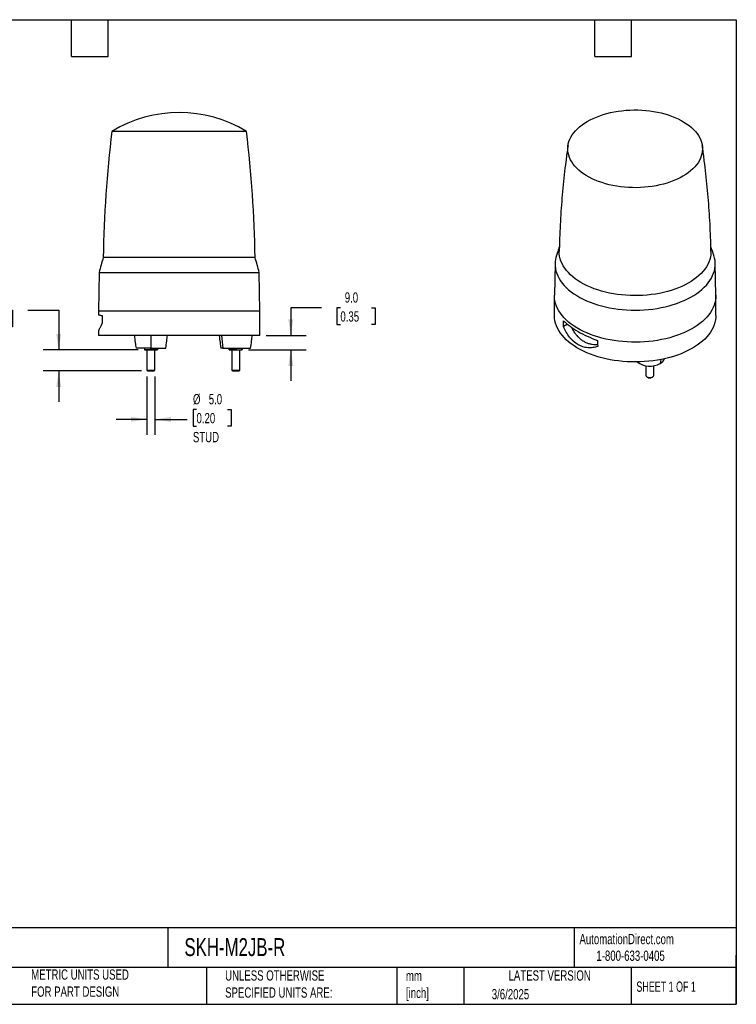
# Model space of a CAD drawing. Header units: millimetres. Extents: x 19 to 819, y 19 to 629.
# Tile 16 of 16: x 376 to 819, y 19 to 629. Entities that reach past the tile are written whole.
import ezdxf

# ---------------------------------------------------------------- set-up
doc = ezdxf.new("R2010")
doc.units = ezdxf.units.MM
doc.header["$LTSCALE"] = 3
doc.linetypes.add('SLD-Solid', pattern=[0])
doc.layers.add('DIMENSIONS', color=140, linetype='SLD-Solid', lineweight=25)
doc.layers.add('TEXT', color=140, linetype='SLD-Solid', lineweight=25)
doc.styles.add('SLDTEXTSTYLE0', font='TXT', dxfattribs={"width": 0.7})
doc.styles.add('SLDTEXTSTYLE1', font='TXT', dxfattribs={"width": 0.65})
doc.dimstyles.new('SLDDIMSTYLE1', dxfattribs={"dimtxt": 6.474023, "dimasz": 9.906, "dimexe": 0, "dimexo": 0.0625, "dimgap": 1.618506, "dimtad": 0, "dimtih": 1, "dimtoh": 1, "dimrnd": 1e-09, "dimzin": 4, "dimdsep": 46, "dimtxsty": 'SLDTEXTSTYLE0', "dimsah": 1, "dimcen": 0.09, "dimadec": 0, "dimazin": 1, "dimtfac": 1, "dimtmove": 0, "dimatfit": 0, "dimfxl": 0, "dimfrac": 2, "dimtolj": 1, "dimtzin": 12, "dimarcsym": 0})

# ---------------------------------------------------------------- blocks, each defined once
blk = doc.blocks.new('_D_2')
at = {"layer": 'DIMENSIONS'}
for p, q in [((454.38, 407.83), (454.38, 371.67)), ((459.38, 407.83), (459.38, 371.67)), ((485.11, 387.25), (482.94, 387.25)), ((482.94, 387.25), (482.94, 376.96)), ((504.35, 387.25), (506.53, 387.25)), ((506.53, 387.25), (506.53, 376.96)), ((454.38, 381.2), (435.33, 381.2)), ((459.38, 381.2), (479.32, 381.2)), ((482.94, 376.96), (485.11, 376.96)), ((506.53, 376.96), (504.35, 376.96))]:
    blk.add_line(p, q, dxfattribs=at)
for points in [[(454.38, 381.2), (444.47, 382.72), (444.47, 379.67)], [(459.38, 381.2), (469.28, 379.67), (469.28, 382.72)]]:
    blk.add_solid(points, dxfattribs=at)
at = {"layer": 'DIMENSIONS', "char_height": 6.35, "attachment_point": 1, "style": 'SLDTEXTSTYLE0'}
for s, insert in [('%%c', (482.92, 396.89)), ('5.0', (492.69, 396.89)), ('0.20', (485.11, 385.15)), ('STUD', (482.87, 373.41))]:
    blk.add_mtext(s, dxfattribs=dict(at, insert=insert))
blk = doc.blocks.new('_D_3')
at = {"layer": 'DIMENSIONS'}
for p, q in [((349.87, 448.77), (347.7, 448.77)), ((347.7, 448.77), (347.7, 438.48)), ((369.11, 448.77), (371.28, 448.77)), ((371.28, 448.77), (371.28, 438.48)), ((380.78, 448.77), (399.83, 448.77)), ((399.83, 448.77), (399.83, 424.2)), ((347.7, 438.48), (349.87, 438.48)), ((371.28, 438.48), (369.11, 438.48)), ((449.07, 424.2), (390.3, 424.2)), ((451.01, 411.2), (390.3, 411.2)), ((399.83, 411.2), (399.83, 392.15))]:
    blk.add_line(p, q, dxfattribs=at)
for points in [[(399.83, 424.2), (401.35, 434.1), (398.3, 434.1)], [(399.83, 411.2), (398.3, 401.29), (401.35, 401.29)]]:
    blk.add_solid(points, dxfattribs=at)
at = {"layer": 'DIMENSIONS', "char_height": 6.35, "attachment_point": 1, "style": 'SLDTEXTSTYLE0'}
for s, insert in [('13.0', (349.87, 458.41)), ('0.51', (349.87, 446.67))]:
    blk.add_mtext(s, dxfattribs=dict(at, insert=insert))
blk = doc.blocks.new('_D_4')
at = {"layer": 'DIMENSIONS'}
for p, q in [((562.49, 450.19), (543.44, 450.19)), ((543.44, 450.19), (543.44, 433.2)), ((574.16, 450.19), (571.98, 450.19)), ((571.98, 450.19), (571.98, 439.9)), ((593.4, 450.19), (595.57, 450.19)), ((595.57, 450.19), (595.57, 439.9)), ((571.98, 439.9), (574.16, 439.9)), ((595.57, 439.9), (593.4, 439.9)), ((528.19, 433.2), (552.96, 433.2)), ((517.19, 424.2), (552.96, 424.2)), ((543.44, 424.2), (543.44, 405.15))]:
    blk.add_line(p, q, dxfattribs=at)
for points in [[(543.44, 433.2), (544.96, 443.1), (541.91, 443.1)], [(543.44, 424.2), (541.91, 414.29), (544.96, 414.29)]]:
    blk.add_solid(points, dxfattribs=at)
at = {"layer": 'DIMENSIONS', "char_height": 6.35, "attachment_point": 1, "style": 'SLDTEXTSTYLE0'}
for s, insert in [('9.0', (576.85, 459.83)), ('0.35', (574.16, 448.09))]:
    blk.add_mtext(s, dxfattribs=dict(at, insert=insert))

msp = doc.modelspace()

# ---------------------------------------------------------------- linework, layer by layer
for p, q in [((516.06011, 559.48097), (432.696199, 559.48097)), ((521.333782, 481.339528), (427.422527, 481.339528)), ((706.963176, 477.790263), (706.544286, 458.196268)), ((806.536671, 458.196268), (806.117781, 477.790263)), ((424.797076, 472.197629), (424.378154, 448.197629)), ((424.797076, 472.197629), (523.959233, 472.197629)), ((524.378154, 448.197629), (523.959233, 472.197629)), ((706.540479, 457.840064), (706.540479, 445.591952)), ((806.540479, 445.591952), (806.540479, 457.840064)), ((424.378154, 448.197629), (424.378154, 445.997241)), ((431.076884, 448.197629), (424.378154, 448.197629)), ((524.378154, 448.197629), (431.076884, 448.197629)), ((524.378154, 433.197629), (524.378154, 448.197629)), ((714.696382, 440.052236), (712.207033, 438.615166)), ((424.378154, 436.040792), (424.378154, 433.197629)), ((524.378154, 433.197629), (424.378154, 433.197629)), ((456.878155, 425.197629), (447.678139, 425.197629)), ((452.878155, 425.197629), (452.878155, 424.554895)), ((454.378155, 424.197629), (454.378155, 411.642629)), ((456.878155, 425.197629), (466.07817, 425.197629)), ((456.878155, 424.554895), (456.878155, 425.197629)), ((459.378155, 411.642629), (459.378155, 424.197629)), ((460.878155, 425.197629), (460.878155, 424.554895)), ((501.410708, 425.197629), (500.178139, 425.197629)), ((501.410708, 425.197629), (518.57817, 425.197629)), ((505.378154, 424.554895), (505.378154, 425.197629)), ((506.878154, 424.197629), (506.878154, 411.642629)), ((509.378154, 425.197629), (509.378154, 424.554895)), ((511.878154, 411.642629), (511.878154, 424.197629)), ((513.378154, 424.554895), (513.378154, 425.197629)), ((772.437801, 418.26483), (772.104538, 415.787543)), ((454.378155, 411.642629), (454.823155, 411.197629)), ((454.378155, 411.642629), (459.378155, 411.642629)), ((454.823155, 411.197629), (458.933155, 411.197629)), ((458.933155, 411.197629), (459.378155, 411.642629)), ((506.878154, 411.642629), (507.323154, 411.197629)), ((506.878154, 411.642629), (511.878154, 411.642629)), ((507.323154, 411.197629), (511.433154, 411.197629)), ((511.433154, 411.197629), (511.878154, 411.642629)), ((763.099145, 414.43182), (763.099145, 408.474816)), ((768.099145, 408.474816), (768.099145, 414.43182)), ((763.831091, 407.454472), (764.145805, 407.272732)), ((767.052486, 407.272732), (767.367199, 407.454472))]:
    msp.add_line(p, q)
at = {"flags": 128}
for points in [[(714.860697, 548.953208), (714.959117, 550.378178), (715.203593, 551.79728), (715.593266, 553.205529), (716.126768, 554.597978), (716.802225, 555.969737), (717.617263, 557.315986), (718.569021, 558.631998), (719.654155, 559.913149), (720.868853, 561.15494), (722.20885, 562.353009), (723.669437, 563.503147), (725.245485, 564.601315), (726.931458, 565.643655), (728.721434, 566.626506), (730.609125, 567.546416), (732.587901, 568.400153), (734.650811, 569.184719), (736.79061, 569.897358), (738.99978, 570.535566), (741.270563, 571.097102), (743.594982, 571.579994), (745.964873, 571.982545), (748.371911, 572.303342), (750.807641, 572.541257), (753.263508, 572.695455), (755.730886, 572.765395), (758.201107, 572.75083), (760.665495, 572.651812), (763.115394, 572.468688), (765.542198, 572.202102), (767.937384, 571.85299), (770.292537, 571.422579), (772.599386, 570.91238), (774.849827, 570.324185), (777.035956, 569.660061), (779.150094, 568.92234), (781.184815, 568.113614), (783.132972, 567.236723), (784.987721, 566.294747), (786.742549, 565.290995), (788.391291, 564.228992), (789.928155, 563.11247), (791.347745, 561.94535), (792.645072, 560.731731), (793.815581, 559.475876), (794.855159, 558.182197), (795.760156, 556.855237), (796.527392, 555.499658), (797.154173, 554.120221), (797.638297, 552.721772), (797.978063, 551.309222), (798.172278, 549.887533), (798.22026, 548.461699), (798.12184, 547.036729), (797.877364, 545.617627), (797.487691, 544.209378), (796.954189, 542.816929), (796.278732, 541.44517), (795.463694, 540.098921), (794.511936, 538.782909), (793.426802, 537.501758), (792.212104, 536.259967), (790.872107, 535.061898), (789.41152, 533.91176), (787.835472, 532.813592), (786.149499, 531.771252), (784.359523, 530.788401), (782.471832, 529.868491), (780.493056, 529.014754), (778.430146, 528.230188), (776.290347, 527.517549), (774.081177, 526.879341), (771.810394, 526.317805), (769.485975, 525.834913), (767.116084, 525.432362), (764.709046, 525.111565), (762.273316, 524.87365), (759.817449, 524.719452), (757.350071, 524.649512), (754.87985, 524.664077), (752.415462, 524.763096), (749.965563, 524.946219), (747.538759, 525.212805), (745.143573, 525.561917), (742.78842, 525.992328), (740.481571, 526.502527), (738.23113, 527.090722), (736.045001, 527.754846), (733.930863, 528.492567), (731.896142, 529.301293), (729.947985, 530.178184), (728.093236, 531.12016), (726.338408, 532.123912), (724.689666, 533.185915), (723.152802, 534.302437), (721.733212, 535.469558), (720.435885, 536.683177), (719.265376, 537.939031), (718.225798, 539.232711), (717.320801, 540.55967), (716.553565, 541.915249), (715.926784, 543.294686), (715.44266, 544.693135), (715.102894, 546.105685), (714.908679, 547.527374), (714.860697, 548.953208)], [(706.961986, 477.72937), (707.008314, 476.165961), (707.202465, 474.606345), (707.543861, 473.055177), (708.031481, 471.517086), (708.663871, 469.996662), (709.439144, 468.498444), (710.354986, 467.026901), (711.408664, 465.586427), (712.597033, 464.18132), (713.916546, 462.815773), (715.363265, 461.493861), (716.932874, 460.219531), (718.620688, 458.996584), (720.421668, 457.82867), (722.330442, 456.719276), (724.341312, 455.671712), (726.448277, 454.689104), (728.645049, 453.774385), (730.925071, 452.930284), (733.28154, 452.159322), (735.707423, 451.463798), (738.19548, 450.845788), (740.738286, 450.307137), (743.328252, 449.849453), (745.957648, 449.4741), (748.618627, 449.1822), (751.303249, 448.974624), (754.0035, 448.851991), (756.711323, 448.814666), (759.418635, 448.862762), (762.117359, 448.996135), (764.799438, 449.214387), (767.45687, 449.516867), (770.081723, 449.902671), (772.666163, 450.370648), (775.202478, 450.919402), (777.683098, 451.547296), (780.100621, 452.252454), (782.447831, 453.032774), (784.717723, 453.885925), (786.903523, 454.809362), (788.998707, 455.800329), (790.997024, 456.855868), (792.892509, 457.97283), (794.679505, 459.14788), (796.352679, 460.377513), (797.907038, 461.658058), (799.337943, 462.985693), (800.641123, 464.356457), (801.81269, 465.766259), (802.849147, 467.210891), (803.7474, 468.686042), (804.504769, 470.187309), (805.118995, 471.710212), (805.588242, 473.250207), (805.911112, 474.802696), (806.086641, 476.363048), (806.114304, 477.926604), (805.99402, 479.4887), (805.726146, 481.044673), (805.311484, 482.589879), (805.265642, 482.732436)], [(803.493159, 485.205492), (803.493657, 484.62493), (803.392902, 483.105548), (803.144731, 481.591818), (802.749926, 480.088503), (802.209729, 478.600331), (801.52584, 477.131987), (800.700411, 475.688089), (799.736037, 474.273181), (798.635755, 472.891714), (797.403025, 471.548035), (796.041727, 470.246372), (794.556143, 468.990821), (792.950947, 467.785331), (791.231191, 466.633696), (789.402285, 465.539539), (787.469984, 464.506302), (785.440367, 463.537238), (783.31982, 462.635394), (781.115016, 461.803609), (778.832891, 461.044499), (776.480626, 460.360452), (774.065621, 459.753622), (771.595476, 459.225917), (769.077963, 458.778998), (766.521002, 458.414271), (763.932638, 458.132884), (761.321016, 457.935721), (758.694353, 457.823403), (756.060913, 457.796284), (753.428982, 457.854449), (750.80684, 457.997715), (748.202739, 458.225631), (745.624872, 458.53748), (743.081348, 458.932281), (740.580173, 459.408791), (738.129214, 459.965512), (735.736184, 460.600691), (733.408612, 461.312331), (731.153822, 462.098192), (728.978907, 462.955801), (726.890711, 463.882461), (724.895804, 464.875255), (723.000464, 465.93106), (721.210652, 467.046554), (719.532001, 468.218227), (717.969793, 469.442392), (716.528942, 470.715199), (715.213982, 472.032642), (714.029051, 473.390575), (712.977876, 474.784728), (712.063766, 476.210712), (711.289595, 477.664042), (710.657801, 479.140144), (710.17037, 480.634374), (709.828837, 482.142031), (709.634277, 483.658372), (709.5873, 485.178624)], [(743.599526, 429.959209), (741.003797, 430.404551), (738.453639, 430.930367), (735.956533, 431.535114), (733.519804, 432.217017), (731.150598, 432.974077), (728.855864, 433.804074), (726.642335, 434.704572), (724.516502, 435.672931), (722.484601, 436.706309), (720.552591, 437.801677), (718.726141, 438.955821), (717.010606, 440.165355), (715.411019, 441.426732), (713.932072, 442.736253), (712.578103, 444.090075), (711.353083, 445.484229), (710.260605, 446.914624), (709.303875, 448.377066), (708.485697, 449.867264), (707.808472, 451.380848), (707.274187, 452.913378), (706.884408, 454.460358), (706.640279, 456.017252), (706.542516, 457.579493), (706.544286, 458.196268)], [(806.536671, 458.196268), (806.538441, 458.100636), (806.489552, 456.537631), (806.294153, 454.978446), (805.952818, 453.427656), (805.466548, 451.889807), (804.83677, 450.369411), (804.06533, 448.870929), (803.154492, 447.398754), (802.106927, 445.957206), (800.925707, 444.550511), (799.614298, 443.182798), (798.176546, 441.858077), (796.616669, 440.580233), (794.939241, 439.353016), (793.149182, 438.180025), (791.251744, 437.064699), (789.252492, 436.010312), (787.157291, 435.019955), (784.972284, 434.096533), (782.703882, 433.242755), (780.358739, 432.461125), (777.943732, 431.753936), (775.465946, 431.123262), (772.932649, 430.570953), (770.35127, 430.098629), (767.729382, 429.707676), (765.074675, 429.399239), (762.394935, 429.174225), (759.698024, 429.033292), (756.991851, 428.976855), (754.284354, 429.005078), (751.583474, 429.117879), (748.897134, 429.314928), (746.233214, 429.595645), (743.599526, 429.959209)], [(426.629562, 445.448194), (426.658406, 442.956126), (426.681194, 440.999132)], [(806.540479, 445.591952), (806.489552, 444.289519), (806.294153, 442.730334), (805.952818, 441.179543), (805.466548, 439.641695), (804.83677, 438.121299), (804.06533, 436.622817), (803.154492, 435.150642), (802.106927, 433.709093), (800.925707, 432.302399), (799.614298, 430.934686), (798.176546, 429.609964), (796.616669, 428.332121), (794.939241, 427.104904), (793.149182, 425.931912), (791.251744, 424.816587), (789.252492, 423.762199), (787.157291, 422.771842), (784.972284, 421.848421), (782.703882, 420.994643), (780.358739, 420.213013), (777.943732, 419.505824), (775.465946, 418.87515), (772.932649, 418.322841), (770.35127, 417.850517), (767.729382, 417.459564), (765.074675, 417.151127), (762.394935, 416.926113), (759.698024, 416.78518), (756.991851, 416.728743), (754.284354, 416.756966), (751.583474, 416.869767), (748.897134, 417.066816), (746.233214, 417.347533), (743.599526, 417.711097), (741.003797, 418.156439), (738.453639, 418.682255), (735.956533, 419.287001), (733.519804, 419.968905), (731.150598, 420.725965), (728.855864, 421.555962), (726.642335, 422.45646), (724.516502, 423.424819), (722.484601, 424.458197), (720.552591, 425.553565), (718.726141, 426.707708), (717.010606, 427.917243), (715.411019, 429.17862), (713.932072, 430.48814), (712.578103, 431.841963), (711.353083, 433.236117), (710.260605, 434.666512), (709.303875, 436.128954), (708.485697, 437.619152), (707.808472, 439.132736), (707.274187, 440.665265), (706.884408, 442.212246), (706.640279, 443.76914), (706.542516, 445.33138), (706.540479, 445.591952)], [(712.207033, 438.615166), (712.25193, 440.599491), (712.287322, 442.159503)], [(733.266928, 430.048235), (733.352746, 427.987366), (733.420236, 426.369044)], [(763.831378, 407.454306), (764.326542, 407.232576), (764.901667, 407.088902), (765.520618, 407.032309), (766.144503, 407.066354), (766.734121, 407.188898), (767.252425, 407.392241), (767.666847, 407.663606), (767.951347, 407.985943), (768.08805, 408.338997), (768.099145, 408.474816)]]:
    msp.add_lwpolyline(points, dxfattribs=at)
for centre, radius, start, end in [((474.378154, 491.197629), 80, 58.599006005, 121.400993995), ((1187.327209, 469.303149), 760, 173.185513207, 179.092549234), ((-238.5709, 469.303149), 760, 0.907450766, 6.814486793), ((724.10923, 477.379007), 17.150823, 161.81797927, 178.829459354), ((618.285187, 421.577961), 200, 162.61398711, 165.339068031), ((330.471122, 421.577961), 200, 14.660931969, 17.38601289), ((765.690681, 427.487938), 13.343043, 233.684354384, 298.730428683), ((769.852892, 420.378446), 5.113345, 296.126021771, 340.76968797), ((764.299441, 408.563099), 1.203538, 184.206577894, 247.113563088), ((765.599134, 410.021429), 3.10927, 242.138082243, 297.867292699)]:
    msp.add_arc(centre, radius, start, end)
for points, knots in [([(715.019697, 550.744546), (714.926374, 550.133265), (714.419355, 546.812207), (713.624336, 540.750129), (712.641251, 532.559739), (711.797836, 524.339904), (711.081713, 516.09815), (710.495622, 507.837923), (710.044832, 499.56351), (709.738472, 492.017977), (709.641629, 487.229517), (709.600681, 485.204838)], [0, 0, 0, 0, 0.0283090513, 0.1538015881, 0.2793743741, 0.4050109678, 0.5306955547, 0.6564128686, 0.7821481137, 0.9078868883, 1, 1, 1, 1]), ([(803.483592, 485.20499), (803.434804, 487.476895), (803.32676, 492.508151), (803.001915, 500.289772), (802.540152, 508.54499), (801.944892, 516.780641), (801.220577, 524.992493), (800.370834, 533.177344), (799.382005, 541.32746), (798.610243, 547.182626), (798.130526, 550.310661), (798.064123, 550.74365)], [0, 0, 0, 0, 0.103367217, 0.2289122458, 0.3543739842, 0.4797386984, 0.6049924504, 0.7301210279, 0.8551098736, 0.9799440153, 1, 1, 1, 1]), ([(709.665653, 488.018175), (709.311503, 487.064898), (708.664097, 485.322254), (708.092809, 483.543714), (707.834032, 482.738086)], [0, 0, 0, 0, 0.5470285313, 1, 1, 1, 1]), ([(805.261137, 482.74118), (805.250206, 482.776379), (804.815964, 484.174667), (804.203225, 485.939139), (803.55796, 487.644576), (803.414464, 488.023836)], [0, 0, 0, 0, 0.01968533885, 0.78199513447, 1, 1, 1, 1]), ([(424.385857, 445.997241), (424.383308, 445.997879), (424.336786, 446.009512), (424.503321, 445.967691), (424.904408, 445.868008), (425.595984, 445.696987), (426.285035, 445.531125), (426.629562, 445.448194)], [0, 0, 0, 0, 0.01411667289, 0.25770195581, 0.50128818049, 0.7506427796, 1, 1, 1, 1]), ([(426.681194, 440.999132), (426.528079, 440.627195), (426.221847, 439.883315), (425.792942, 438.919225), (425.401, 438.073825), (425.061052, 437.37088), (424.784862, 436.815994), (424.572202, 436.3991), (424.436353, 436.136369), (424.374222, 436.017808), (424.383955, 436.036433), (424.386232, 436.040792)], [0, 0, 0, 0, 0.1184210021, 0.2368433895, 0.35868279, 0.480522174, 0.5993193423, 0.7181159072, 0.8403831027, 0.9626498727, 1, 1, 1, 1]), ([(712.287322, 442.159503), (713.459587, 441.018612), (714.793572, 439.902067), (717.78692, 437.710006), (719.428983, 436.647226), (723.001747, 434.587354), (724.903572, 433.607024), (728.921059, 431.749147), (731.038138, 430.870771), (733.266928, 430.048235)], [0, 0, 0, 0, 0.25, 0.25, 0.5, 0.5, 0.75, 0.75, 1, 1, 1, 1]), ([(446.677998, 433.197629), (446.828611, 431.69973), (447.097565, 429.024878), (447.50074, 426.367079), (447.678139, 425.197629)], [0, 0, 0, 0, 0.5599929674, 1, 1, 1, 1]), ([(466.07817, 425.197629), (466.300953, 426.686544), (466.698775, 429.345286), (466.962343, 432.020538), (467.078311, 433.197629)], [0, 0, 0, 0, 0.5600071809, 1, 1, 1, 1]), ([(499.177998, 433.197629), (499.328611, 431.69973), (499.597565, 429.024878), (500.00074, 426.367079), (500.178139, 425.197629)], [0, 0, 0, 0, 0.5599929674, 1, 1, 1, 1]), ([(518.57817, 425.197629), (518.800953, 426.686544), (519.198775, 429.345286), (519.462343, 432.020538), (519.578311, 433.197629)], [0, 0, 0, 0, 0.5600071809, 1, 1, 1, 1]), ([(733.420236, 426.369044), (732.44474, 425.99481), (731.43948, 425.738962), (729.901491, 425.527397), (729.383733, 425.485739), (728.339663, 425.461189), (727.811467, 425.478482), (726.228858, 425.620836), (725.190828, 425.8335), (723.664468, 426.323948), (723.160777, 426.516167), (722.164277, 426.959138), (721.669069, 427.211358), (720.220908, 428.047291), (719.307122, 428.706977), (718.009568, 429.845353), (717.589269, 430.249758), (716.772704, 431.109344), (716.374849, 431.566756), (715.236922, 432.991853), (714.546968, 434.01618), (713.602559, 435.660568), (713.302904, 436.22678), (712.73241, 437.396), (712.461419, 437.999708), (712.207033, 438.615166)], [0, 0, 0, 0, 0.125, 0.125, 0.1875, 0.1875, 0.25, 0.25, 0.375, 0.375, 0.4375, 0.4375, 0.5, 0.5, 0.625, 0.625, 0.6875, 0.6875, 0.75, 0.75, 0.875, 0.875, 0.9375, 0.9375, 1, 1, 1, 1]), ([(717.011582, 438.309227), (717.356176, 437.638213), (718.073152, 436.242074), (719.365465, 434.330195), (720.847734, 432.564772), (722.485203, 431.032181), (724.241064, 429.76196), (726.098771, 428.777695), (728.023754, 428.069281), (730.000259, 427.650063), (731.796293, 427.500808), (732.911569, 427.60722), (733.366789, 427.650653)], [0, 0, 0, 0, 0.0969951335, 0.2018122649, 0.3072000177, 0.4129354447, 0.5183112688, 0.6211236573, 0.7242705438, 0.8270909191, 0.9294240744, 1, 1, 1, 1]), ([(454.878155, 424.197629), (454.538454, 424.197629), (454.202127, 424.231492), (453.535121, 424.355906), (453.2041, 424.446246), (452.878155, 424.554895)], [0, 0, 0, 0, 0.5, 0.5, 1, 1, 1, 1]), ([(452.878155, 424.554895), (452.878155, 424.446403), (452.878155, 424.356249), (452.878155, 424.23143), (452.878155, 424.197629), (452.878155, 424.197629)], [0, 0, 0, 0, 0.5, 0.5, 1, 1, 1, 1]), ([(452.878155, 424.197629), (452.878155, 424.197629), (452.920405, 424.197629), (453.09879, 424.197629), (453.235039, 424.197629), (453.592165, 424.197629), (453.812823, 424.197629), (454.311562, 424.197629), (454.589236, 424.197629), (454.878155, 424.197629)], [0, 0, 0, 0, 0.25, 0.25, 0.5, 0.5, 0.75, 0.75, 1, 1, 1, 1]), ([(456.878155, 424.554895), (456.552678, 424.446403), (456.2228, 424.356249), (455.554083, 424.231431), (455.217081, 424.197629), (454.878155, 424.197629)], [0, 0, 0, 0, 0.5, 0.5, 1, 1, 1, 1]), ([(454.878155, 424.197629), (455.16683, 424.197629), (455.486667, 424.197629), (456.163845, 424.197629), (456.520889, 424.197629), (457.23542, 424.197629), (457.592464, 424.197629), (458.269642, 424.197629), (458.589479, 424.197629), (458.878155, 424.197629)], [0, 0, 0, 0, 0.25, 0.25, 0.5, 0.5, 0.75, 0.75, 1, 1, 1, 1]), ([(458.878155, 424.197629), (458.538452, 424.197629), (458.202125, 424.231493), (457.535122, 424.355905), (457.204101, 424.446246), (456.878155, 424.554895)], [0, 0, 0, 0, 0.5, 0.5, 1, 1, 1, 1]), ([(460.878155, 424.554895), (460.552678, 424.446403), (460.2228, 424.356249), (459.554083, 424.231431), (459.217081, 424.197629), (458.878155, 424.197629)], [0, 0, 0, 0, 0.5, 0.5, 1, 1, 1, 1]), ([(458.878155, 424.197629), (459.16683, 424.197629), (459.444344, 424.197629), (459.942945, 424.197629), (460.163623, 424.197629), (460.520889, 424.197629), (460.657254, 424.197629), (460.835831, 424.197629), (460.878155, 424.197629), (460.878155, 424.197629)], [0, 0, 0, 0, 0.25, 0.25, 0.5, 0.5, 0.75, 0.75, 1, 1, 1, 1]), ([(459.378154, 424.197629), (459.517435, 424.197629), (459.9792, 424.197629), (460.457949, 424.197629), (460.81942, 424.197629), (460.8588, 424.197629), (460.878154, 424.197629)], [0, 0, 0, 0, 0.1453986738, 0.4820513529, 0.7454474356, 1, 1, 1, 1]), ([(460.878154, 424.554895), (460.878154, 424.446403), (460.878154, 424.356249), (460.878154, 424.231431), (460.878154, 424.197629), (460.878154, 424.197629)], [0, 0, 0, 0, 0.5, 0.5, 1, 1, 1, 1]), ([(460.878155, 424.197629), (460.878155, 424.197629), (460.878155, 424.231493), (460.878155, 424.355905), (460.878155, 424.446246), (460.878155, 424.554895)], [0, 0, 0, 0, 0.5, 0.5, 1, 1, 1, 1]), ([(507.378154, 424.197629), (507.038452, 424.197629), (506.702125, 424.231493), (506.035122, 424.355905), (505.704101, 424.446246), (505.378154, 424.554895)], [0, 0, 0, 0, 0.5, 0.5, 1, 1, 1, 1]), ([(505.378154, 424.197629), (505.378154, 424.197629), (505.378154, 424.231493), (505.378154, 424.355905), (505.378154, 424.446246), (505.378154, 424.554895)], [0, 0, 0, 0, 0.5, 0.5, 1, 1, 1, 1]), ([(505.378154, 424.197629), (505.378154, 424.197629), (505.420478, 424.197629), (505.599055, 424.197629), (505.73542, 424.197629), (506.092686, 424.197629), (506.313364, 424.197629), (506.811965, 424.197629), (507.089479, 424.197629), (507.378154, 424.197629)], [0, 0, 0, 0, 0.25, 0.25, 0.5, 0.5, 0.75, 0.75, 1, 1, 1, 1]), ([(509.378154, 424.554895), (509.052678, 424.446403), (508.7228, 424.356249), (508.054083, 424.231431), (507.717081, 424.197629), (507.378154, 424.197629)], [0, 0, 0, 0, 0.5, 0.5, 1, 1, 1, 1]), ([(507.378154, 424.197629), (507.66683, 424.197629), (507.986667, 424.197629), (508.663845, 424.197629), (509.020889, 424.197629), (509.73542, 424.197629), (510.092464, 424.197629), (510.769642, 424.197629), (511.089479, 424.197629), (511.378154, 424.197629)], [0, 0, 0, 0, 0.25, 0.25, 0.5, 0.5, 0.75, 0.75, 1, 1, 1, 1]), ([(509.378154, 424.554895), (509.703631, 424.446403), (510.033509, 424.356249), (510.702226, 424.231431), (511.039228, 424.197629), (511.378154, 424.197629)], [0, 0, 0, 0, 0.5, 0.5, 1, 1, 1, 1]), ([(511.378154, 424.197629), (511.717857, 424.197629), (512.054184, 424.231493), (512.721187, 424.355905), (513.052208, 424.446246), (513.378154, 424.554895)], [0, 0, 0, 0, 0.5, 0.5, 1, 1, 1, 1]), ([(511.378154, 424.197629), (511.66683, 424.197629), (511.944344, 424.197629), (512.442945, 424.197629), (512.663623, 424.197629), (513.020889, 424.197629), (513.157254, 424.197629), (513.335831, 424.197629), (513.378154, 424.197629), (513.378154, 424.197629)], [0, 0, 0, 0, 0.25, 0.25, 0.5, 0.5, 0.75, 0.75, 1, 1, 1, 1]), ([(513.378154, 424.554895), (513.378154, 424.446403), (513.378154, 424.356249), (513.378154, 424.231431), (513.378154, 424.197629), (513.378154, 424.197629)], [0, 0, 0, 0, 0.5, 0.5, 1, 1, 1, 1])]:
    msp.add_open_spline(points, degree=3, knots=knots)
for points in [[(456.878155, 433.197629), (456.878155, 430.521533), (456.878155, 427.851696), (456.878155, 425.197629)], [(500.54456, 433.197629), (500.756675, 430.521533), (501.044809, 427.851696), (501.410708, 425.197629)]]:
    msp.add_open_spline(points, degree=3)
at = {"layer": 'TEXT'}
for p, q in [((19.05, 628.65), (819.15, 628.65)), ((407.67, 605.79), (407.67, 628.65)), ((430.53, 605.79), (430.53, 628.65)), ((731.52, 605.79), (731.52, 628.65)), ((754.38, 605.79), (754.38, 628.65)), ((819.15, 628.65), (819.15, 19.05)), ((407.67, 605.79), (430.53, 605.79)), ((731.52, 605.79), (754.38, 605.79)), ((819.15, 66.378323), (19.05, 66.378323)), ((467.276686, 66.378323), (467.276686, 41.91)), ((718.726132, 66.378323), (718.726132, 41.91)), ((819.15, 19.05), (819.15, 49.53)), ((819.15, 41.91), (19.05, 41.91)), ((491.340532, 41.91), (491.340532, 19.05)), ((609.072914, 41.91), (609.072914, 19.05)), ((650.436293, 41.91), (650.436293, 19.05)), ((754.046247, 41.91), (754.046247, 19.05)), ((19.05, 19.05), (819.15, 19.05))]:
    msp.add_line(p, q, dxfattribs=at)

# ---------------------------------------------------------------- texts
for s, insert, char_height, attachment_point, style in [('AutomationDirect.com', (722.084876, 62.629594), 6.35, 1, 'SLDTEXTSTYLE0'), ('SKH-M2JB-R', (477.623166, 60.019161), 11.1125, 1, 'SLDTEXTSTYLE0'), ('1-800-633-0405', (732.574739, 52.311071), 6.35, 1, 'SLDTEXTSTYLE0'), ('METRIC UNITS USED ^JFOR PART DESIGN', (382.813004, 40.667648), 6.35, 1, 'SLDTEXTSTYLE0'), ('UNLESS OTHERWISE ^JSPECIFIED UNITS ARE:', (502.823739, 40.081527), 6.35, 1, 'SLDTEXTSTYLE0'), ('mm^J[inch]', (614.721508, 39.891567), 6.35, 1, 'SLDTEXTSTYLE0'), ('LATEST VERSION', (703.656394, 40.091982), 6.35, 2, 'SLDTEXTSTYLE0'), ('SHEET 1 OF 1', (757.323857, 33.154471), 6.35, 1, 'SLDTEXTSTYLE1'), ('3/6/2025', (667.838426, 28.491359), 6.35, 1, 'SLDTEXTSTYLE0')]:
    msp.add_mtext(s, dxfattribs=dict(at, insert=insert, char_height=char_height, attachment_point=attachment_point, style=style))

# ---------------------------------------------------------------- dimensions: what is measured, and where the dimension line sits
at = {"layer": 'DIMENSIONS'}
for base, p1, p2, picture, middle in [((399.828132, 411.197629), (452.878155, 424.197629), (454.823155, 411.197629), '_D_3', (399.828132, 448.77149)), ((543.438908, 433.197629), (513.378154, 424.197629), (524.378154, 433.197629), '_D_4', (543.438908, 450.190643))]:
    dim = msp.add_linear_dim(base=base, p1=p1, p2=p2, angle=90, dimstyle='SLDDIMSTYLE1', dxfattribs=at)
    dim.commit()
    dim.dimension.update_dxf_attribs({"geometry": picture, "text_midpoint": middle, "dimtype": 160})
dim = msp.add_linear_dim(base=(459.378154, 381.197629), p1=(454.378154, 411.642629), p2=(459.378154, 411.642629), text='%%c<>\\PSTUD', dimstyle='SLDDIMSTYLE1', dxfattribs=at)
dim.commit()
dim.dimension.update_dxf_attribs({"geometry": '_D_2', "text_midpoint": (494.732664, 381.197629), "dimtype": 160})

doc.saveas('drawing.dxf')
